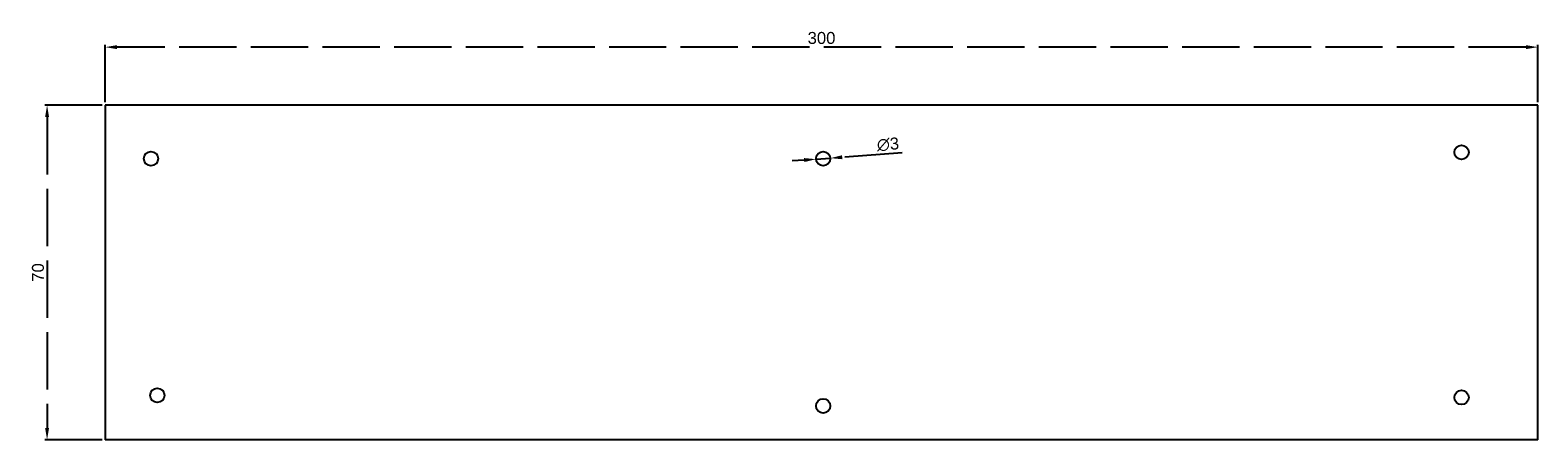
# Model space of a CAD drawing. Header units: millimetres. Extents: x 135 to 451, y 211 to 296.
import ezdxf

# ---------------------------------------------------------------- set-up
doc = ezdxf.new("R2010")
doc.units = ezdxf.units.MM
doc.linetypes.add('ACAD_ISO02W100', pattern=[15, 12, -3])
doc.layers.get('0').update_dxf_attribs({"true_color": 0xc2ced6})
doc.layers.add('cota', color=7, linetype='ACAD_ISO02W100', true_color=0xf4e925)
doc.layers.add('estructura', color=7, linetype='Continuous', true_color=0xffffff)
doc.styles.get("Standard").update_dxf_attribs({"font": 'arial.ttf'})
doc.dimstyles.new('ISO-25', dxfattribs={"dimtxt": 2.5, "dimasz": 2.5, "dimexe": 1.25, "dimexo": 0.625, "dimtad": 1, "dimtxsty": 'Standard', "dimcen": 2.5, "dimadec": 0, "dimazin": 0, "dimtfac": 1, "dimtmove": 0, "dimatfit": 3, "dimfxl": 1, "dimarcsym": 0})

# ---------------------------------------------------------------- blocks, each defined once
blk = doc.blocks.new('*D3')
at = {"layer": 'cota', "color": 0, "lineweight": -2, "transparency": 16777216}
for p, q in [((150.57, 281.23), (150.57, 293.99)), ((450.57, 281.23), (450.57, 293.99)), ((448.07, 292.74), (153.07, 292.74))]:
    blk.add_line(p, q, dxfattribs=at)
at = {"layer": 'cota', "color": 0, "transparency": 16777216}
for points in [[(153.07, 293.15), (153.07, 292.32), (150.57, 292.74)], [(448.07, 293.15), (448.07, 292.32), (450.57, 292.74)]]:
    blk.add_solid(points, dxfattribs=at)
at = {"layer": 'Defpoints', "color": 0, "transparency": 16777216}
for p in [(150.57, 292.74), (150.57, 280.6), (450.57, 280.6)]:
    blk.add_point(p, dxfattribs=at)
at = {"layer": 'cota', "color": 0, "transparency": 16777216, "insert": (300.57, 294.64), "char_height": 2.5, "attachment_point": 5}
blk.add_mtext('300', dxfattribs=at)
blk = doc.blocks.new('*D4')
at = {"layer": 'cota', "color": 0, "lineweight": -2, "transparency": 16777216}
for p, q in [((149.95, 280.6), (137.15, 280.6)), ((138.4, 278.1), (138.4, 213.1)), ((149.95, 210.6), (137.15, 210.6))]:
    blk.add_line(p, q, dxfattribs=at)
at = {"layer": 'cota', "color": 0, "transparency": 16777216}
for points in [[(137.98, 278.1), (138.82, 278.1), (138.4, 280.6)], [(137.98, 213.1), (138.82, 213.1), (138.4, 210.6)]]:
    blk.add_solid(points, dxfattribs=at)
at = {"layer": 'Defpoints', "color": 0, "transparency": 16777216}
for p in [(150.57, 280.6), (138.4, 210.6), (150.57, 210.6)]:
    blk.add_point(p, dxfattribs=at)
at = {"layer": 'cota', "color": 0, "transparency": 16777216, "insert": (136.5, 245.6), "char_height": 2.5, "attachment_point": 5, "rotation": 90}
blk.add_mtext('70', dxfattribs=at)
blk = doc.blocks.new('*D5')
at = {"layer": 'cota', "color": 0, "lineweight": -2, "transparency": 16777216}
for p, q in [((296.93, 269.12), (294.43, 268.93)), ((299.42, 269.3), (302.41, 269.52)), ((317.43, 270.63), (304.91, 269.71))]:
    blk.add_line(p, q, dxfattribs=at)
at = {"layer": 'cota', "color": 0, "transparency": 16777216}
for points in [[(296.9, 269.53), (296.96, 268.7), (299.42, 269.3)], [(304.87, 270.12), (304.94, 269.29), (302.41, 269.52)]]:
    blk.add_solid(points, dxfattribs=at)
at = {"layer": 'Defpoints', "color": 0, "transparency": 16777216}
for p in [(299.42, 269.3), (302.41, 269.52)]:
    blk.add_point(p, dxfattribs=at)
at = {"layer": 'cota', "color": 0, "transparency": 16777216, "insert": (314.49, 272.39), "char_height": 2.5, "attachment_point": 5, "rotation": 4.2171}
blk.add_mtext('∅3', dxfattribs=at)

msp = doc.modelspace()

# ---------------------------------------------------------------- linework, layer by layer
for p, q in [((450.57, 280.602), (150.57, 280.602)), ((150.57, 280.602), (150.57, 210.602)), ((450.57, 210.602), (450.57, 280.602)), ((450.57, 210.602), (150.57, 210.602))]:
    msp.add_line(p, q)
at = {"layer": 'estructura'}
for centre in [(434.592, 270.738), (160.158, 269.411), (300.916, 269.411), (161.486, 219.897), (300.916, 217.687), (434.592, 219.455)]:
    msp.add_circle(centre, 1.5, dxfattribs=at)

# ---------------------------------------------------------------- dimensions: what is measured, and where the dimension line sits
at = {"layer": 'cota'}
dim = msp.add_linear_dim(base=(150.57, 292.737), p1=(450.57, 280.602), p2=(150.57, 280.602), dimstyle='ISO-25', dxfattribs=at)
dim.commit()
dim.dimension.update_dxf_attribs({"geometry": '*D3', "text_midpoint": (300.57, 294.64)})
dim = msp.add_linear_dim(base=(138.4, 210.602), p1=(150.57, 280.602), p2=(150.57, 210.602), angle=90, dimstyle='ISO-25', dxfattribs=at)
dim.commit()
dim.dimension.update_dxf_attribs({"geometry": '*D4', "text_midpoint": (136.498, 245.602)})
dim = msp.add_diameter_dim_2p(p1=(299.42, 269.301), p2=(302.412, 269.522), dimstyle='ISO-25', dxfattribs=at)
dim.commit()
dim.dimension.update_dxf_attribs({"geometry": '*D5', "text_midpoint": (314.631, 270.423), "dimtype": 163})

doc.saveas('drawing.dxf')
